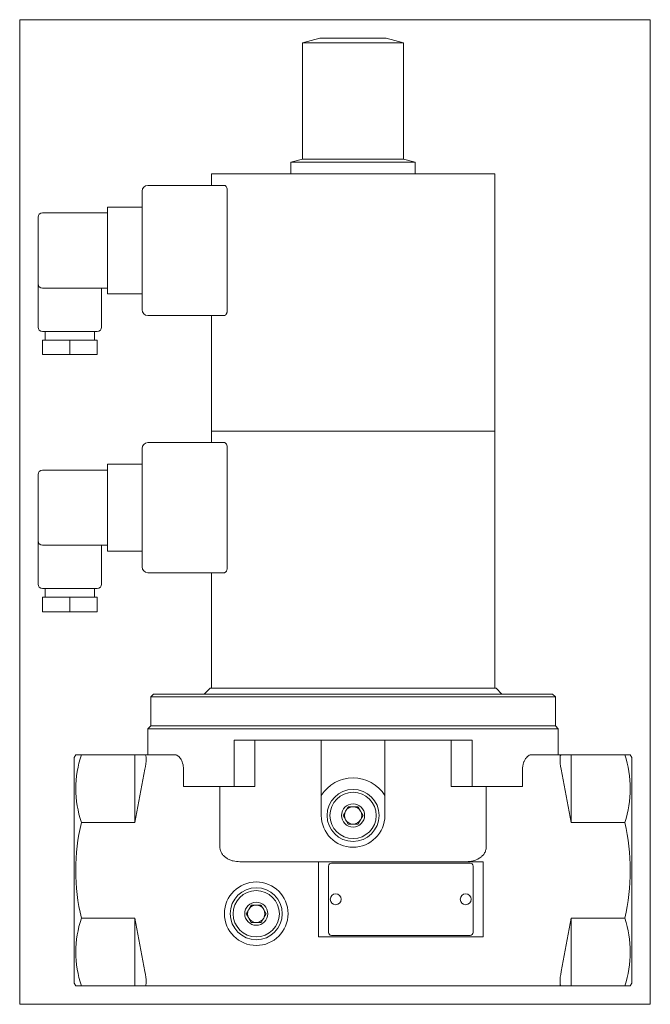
# Model space of a CAD drawing. Extents: x 42 to 260, y 38 to 379.
import ezdxf
from ezdxf.xclip import XClip

# ---------------------------------------------------------------- set-up
doc = ezdxf.new("R2010")
doc.units = 0
doc.header["$LTSCALE"] = 25.4
doc.header["$MEASUREMENT"] = 0
doc.header["$XCLIPFRAME"] = 2
doc.layers.get('0').update_dxf_attribs({"linetype": 'CONTINUOUS'})
for name, color, linetype in [('CEWKA_40-65', 7, 'CONTINUOUS'), ('K-006GOT_', 7, 'CONTINUOUS'), ('T-026', 7, 'CONTINUOUS'), ('WA_031_01_00_001', 7, 'CONTINUOUS'), ('WA_031_01_00_010', 7, 'CONTINUOUS'), ('WA_031_01_01BEZ_', 7, 'CONTINUOUS'), ('WA_148_01_00_005', 7, 'CONTINUOUS')]:
    doc.layers.add(name, color=color, linetype=linetype)

# ---------------------------------------------------------------- blocks, each defined once
blk = doc.blocks.new('SE1')
at = {"layer": 'CEWKA_40-65', "color": 7, "linetype": 'CONTINUOUS', "lineweight": 0}
for p, q in [((205.88, 325.73), (107.88, 325.73)), ((107.88, 325.73), (107.88, 321.73)), ((205.88, 236.73), (205.88, 325.73)), ((85.88, 321.73), (112.37, 321.73)), ((83.88, 278.73), (83.88, 319.73)), ((113.35, 319.73), (113.35, 278.73)), ((71.88, 312.23), (71.88, 314.23)), ((71.88, 314.23), (83.88, 314.23)), ((47.88, 287.73), (47.88, 310.73)), ((49.38, 312.23), (71.88, 312.23)), ((71.88, 286.23), (71.88, 312.23)), ((47.88, 287.73), (47.88, 272.73)), ((71.88, 286.23), (49.38, 286.23)), ((69.88, 272.73), (69.88, 286.23)), ((71.88, 284.23), (71.88, 286.23)), ((83.88, 284.23), (71.88, 284.23)), ((112.37, 276.73), (85.88, 276.73)), ((107.88, 276.73), (107.88, 236.73)), ((68.38, 271.23), (49.38, 271.23)), ((50.38, 271.23), (50.38, 268.23)), ((67.38, 268.23), (67.38, 271.23)), ((49.38, 263.23), (49.38, 268.23)), ((58.88, 268.23), (49.38, 268.23)), ((68.38, 268.23), (58.88, 268.23)), ((58.88, 263.23), (58.88, 268.23)), ((68.38, 263.23), (68.38, 268.23)), ((58.88, 263.23), (49.38, 263.23)), ((68.38, 263.23), (58.88, 263.23)), ((205.88, 236.73), (107.88, 236.73)), ((107.88, 236.73), (107.88, 232.73)), ((205.88, 236.73), (107.88, 236.73)), ((205.88, 147.73), (205.88, 236.73)), ((85.88, 232.73), (112.37, 232.73)), ((83.88, 189.73), (83.88, 230.73)), ((113.35, 230.73), (113.35, 189.73)), ((71.88, 223.23), (71.88, 225.23)), ((71.88, 225.23), (83.88, 225.23)), ((47.88, 198.73), (47.88, 221.73)), ((49.38, 223.23), (71.88, 223.23)), ((71.88, 197.23), (71.88, 223.23)), ((47.88, 198.73), (47.88, 183.73)), ((71.88, 197.23), (49.38, 197.23)), ((69.88, 183.73), (69.88, 197.23)), ((71.88, 195.23), (71.88, 197.23)), ((83.88, 195.23), (71.88, 195.23)), ((112.37, 187.73), (85.88, 187.73)), ((107.88, 187.73), (107.88, 147.73)), ((68.38, 182.23), (49.38, 182.23)), ((50.38, 182.23), (50.38, 179.23)), ((67.38, 179.23), (67.38, 182.23)), ((49.38, 174.23), (49.38, 179.23)), ((58.88, 179.23), (49.38, 179.23)), ((68.38, 179.23), (58.88, 179.23)), ((58.88, 174.23), (58.88, 179.23)), ((68.38, 174.23), (68.38, 179.23)), ((58.88, 174.23), (49.38, 174.23)), ((68.38, 174.23), (58.88, 174.23))]:
    blk.add_line(p, q, dxfattribs=at)
for centre, radius, start, end in [((85.88, 319.73), 2, 90, 180), ((49.38, 310.73), 1.5, 90, 180), ((49.38, 287.73), 1.5, 180, 270), ((85.88, 278.73), 2, 180, 270), ((49.38, 272.73), 1.5, 180, 270), ((68.38, 272.73), 1.5, 270, 360), ((85.88, 230.73), 2, 90, 180), ((49.38, 221.73), 1.5, 90, 180), ((49.38, 198.73), 1.5, 180, 270), ((85.88, 189.73), 2, 180, 270), ((49.38, 183.73), 1.5, 180, 270), ((68.38, 183.73), 1.5, 270, 360)]:
    blk.add_arc(centre, radius, start, end, dxfattribs=at)
for points, knots in [([(113.35, 319.73), (113.35, 319.87), (113.34, 320.01), (113.31, 320.27), (113.29, 320.41), (113.21, 320.78), (113.13, 321), (112.99, 321.27), (112.94, 321.35), (112.83, 321.49), (112.78, 321.54), (112.66, 321.64), (112.6, 321.67), (112.49, 321.72), (112.43, 321.73), (112.37, 321.73)], [0, 0, 0, 0, 0.125, 0.125, 0.25, 0.25, 0.5, 0.5, 0.625, 0.625, 0.75, 0.75, 0.875, 0.875, 1, 1, 1, 1]), ([(112.37, 276.73), (112.49, 276.73), (112.6, 276.78), (112.83, 276.96), (112.94, 277.1), (113.08, 277.37), (113.12, 277.47), (113.2, 277.69), (113.23, 277.8), (113.29, 278.05), (113.31, 278.18), (113.34, 278.45), (113.35, 278.59), (113.35, 278.73)], [0, 0, 0, 0, 0.25, 0.25, 0.5, 0.5, 0.625, 0.625, 0.75, 0.75, 0.875, 0.875, 1, 1, 1, 1]), ([(113.35, 230.73), (113.35, 230.87), (113.34, 231.01), (113.31, 231.27), (113.29, 231.41), (113.21, 231.78), (113.13, 232), (112.99, 232.27), (112.94, 232.35), (112.83, 232.49), (112.78, 232.54), (112.66, 232.64), (112.6, 232.67), (112.49, 232.72), (112.43, 232.73), (112.37, 232.73)], [0, 0, 0, 0, 0.125, 0.125, 0.25, 0.25, 0.5, 0.5, 0.625, 0.625, 0.75, 0.75, 0.875, 0.875, 1, 1, 1, 1]), ([(112.37, 187.73), (112.49, 187.73), (112.6, 187.78), (112.83, 187.96), (112.94, 188.1), (113.08, 188.37), (113.12, 188.47), (113.2, 188.69), (113.23, 188.8), (113.29, 189.05), (113.31, 189.18), (113.34, 189.45), (113.35, 189.59), (113.35, 189.73)], [0, 0, 0, 0, 0.25, 0.25, 0.5, 0.5, 0.625, 0.625, 0.75, 0.75, 0.875, 0.875, 1, 1, 1, 1])]:
    blk.add_open_spline(points, degree=3, knots=knots, dxfattribs=at)
at = {"layer": 'K-006GOT_', "color": 7, "linetype": 'CONTINUOUS', "lineweight": 0}
for centre in [(150.88, 74.73), (195.88, 74.73)]:
    blk.add_circle(centre, 1.89, dxfattribs=at)
at = {"layer": 'T-026', "color": 7, "linetype": 'CONTINUOUS', "lineweight": 0}
for p, q in [((148.38, 86.23), (148.38, 63.23)), ((197.38, 87.23), (149.38, 87.23)), ((198.38, 63.23), (198.38, 86.23)), ((149.38, 62.23), (197.38, 62.23))]:
    blk.add_line(p, q, dxfattribs=at)
for centre, start, end in [((149.38, 86.23), 90, 180), ((197.38, 86.23), 0, 90), ((149.38, 63.23), 180, 270), ((197.38, 63.23), 270, 360)]:
    blk.add_arc(centre, 1, start, end, dxfattribs=at)
at = {"layer": 'WA_031_01_00_001', "color": 7, "linetype": 'CONTINUOUS', "lineweight": 0}
for p, q in [((107.38, 147.73), (105.38, 145.73)), ((206.38, 147.73), (107.38, 147.73)), ((208.38, 145.73), (206.38, 147.73)), ((87.88, 145.73), (86.88, 144.73)), ((86.88, 144.73), (86.88, 134.73)), ((226.88, 144.73), (86.88, 144.73)), ((87.88, 145.73), (225.88, 145.73)), ((226.88, 144.73), (225.88, 145.73)), ((226.88, 134.73), (226.88, 144.73)), ((226.88, 134.73), (86.88, 134.73))]:
    blk.add_line(p, q, dxfattribs=at)
at = {"layer": 'WA_031_01_00_010', "color": 7, "linetype": 'CONTINUOUS', "lineweight": 0}
for p, q in [((153.41, 103.73), (155.15, 106.73)), ((155.15, 106.73), (158.61, 106.73)), ((158.61, 106.73), (160.34, 103.73)), ((155.15, 100.73), (153.41, 103.73)), ((160.34, 103.73), (158.61, 100.73)), ((158.61, 100.73), (155.15, 100.73)), ((119.91, 69.73), (121.65, 72.73)), ((121.65, 72.73), (125.11, 72.73)), ((125.11, 72.73), (126.84, 69.73)), ((121.65, 66.73), (119.91, 69.73)), ((126.84, 69.73), (125.11, 66.73)), ((125.11, 66.73), (121.65, 66.73))]:
    blk.add_line(p, q, dxfattribs=at)
for centre, radius in [((156.88, 103.73), 9), ((156.88, 103.73), 8), ((156.88, 103.73), 4), ((123.38, 69.73), 9), ((123.38, 69.73), 8), ((123.38, 69.73), 4)]:
    blk.add_circle(centre, radius, dxfattribs=at)
for centre, start, end in [((156.88, 103.73), 90, 150), ((156.88, 103.73), 30, 90), ((156.88, 103.73), 150, 210), ((156.88, 103.73), 210, 270), ((156.88, 103.73), 270, 330), ((156.88, 103.73), 330, 30), ((123.38, 69.73), 90, 150), ((123.38, 69.73), 30, 90), ((123.38, 69.73), 150, 210), ((123.38, 69.73), 210, 270), ((123.38, 69.73), 270, 330), ((123.38, 69.73), 330, 30)]:
    blk.add_arc(centre, 3, start, end, dxfattribs=at)
at = {"layer": 'WA_031_01_01BEZ_', "color": 7, "linetype": 'CONTINUOUS', "lineweight": 0}
for p, q in [((86.88, 134.73), (85.88, 133.73)), ((227.88, 133.73), (85.88, 133.73)), ((85.88, 133.73), (85.88, 124.73)), ((86.88, 134.73), (226.88, 134.73)), ((227.88, 133.73), (226.88, 134.73)), ((227.88, 124.73), (227.88, 133.73)), ((198.04, 129.73), (115.72, 129.73)), ((115.72, 113.73), (115.72, 129.73)), ((122.9, 113.73), (122.9, 129.73)), ((145.88, 129.73), (145.88, 110.66)), ((167.88, 110.66), (167.88, 129.73)), ((190.85, 113.73), (190.85, 129.73)), ((198.04, 113.73), (198.04, 129.73)), ((60.95, 124.73), (60.38, 123.73)), ((60.38, 45.73), (60.38, 123.73)), ((62.86, 124.73), (60.95, 124.73)), ((62.86, 124.73), (81.38, 124.73)), ((84.87, 124.73), (81.38, 124.73)), ((81.38, 124.73), (81.38, 101.3)), ((84.87, 124.73), (95.1, 124.73)), ((218.65, 124.73), (228.89, 124.73)), ((232.38, 124.73), (228.89, 124.73)), ((232.38, 101.3), (232.38, 124.73)), ((250.9, 124.73), (232.38, 124.73)), ((250.9, 124.73), (252.8, 124.73)), ((253.38, 123.73), (252.8, 124.73)), ((253.38, 45.73), (253.38, 123.73)), ((81.38, 101.3), (84.87, 119.73)), ((98.22, 113.73), (98.22, 119.73)), ((215.54, 113.73), (215.54, 119.73)), ((228.89, 119.73), (232.38, 101.3)), ((115.72, 113.73), (98.22, 113.73)), ((110.82, 92.73), (110.82, 113.73)), ((122.9, 113.73), (115.72, 113.73)), ((198.04, 113.73), (190.85, 113.73)), ((215.54, 113.73), (198.04, 113.73)), ((202.93, 92.73), (202.93, 113.73)), ((145.88, 110.66), (145.88, 103.73)), ((167.88, 103.73), (167.88, 110.66)), ((62.86, 101.3), (81.38, 101.3)), ((250.9, 101.3), (232.38, 101.3)), ((193.92, 87.73), (117.69, 87.73)), ((144.88, 87.73), (144.88, 61.73)), ((201.88, 87.73), (193.92, 87.73)), ((201.88, 61.73), (201.88, 87.73)), ((62.86, 68.16), (81.38, 68.16)), ((84.87, 49.73), (81.38, 68.16)), ((81.38, 68.16), (81.38, 44.73)), ((232.38, 68.16), (228.89, 49.73)), ((250.9, 68.16), (232.38, 68.16)), ((232.38, 44.73), (232.38, 68.16)), ((144.88, 61.73), (201.88, 61.73)), ((60.38, 45.73), (60.95, 44.73)), ((62.86, 44.73), (60.95, 44.73)), ((62.86, 44.73), (81.38, 44.73)), ((81.38, 44.73), (84.87, 44.73)), ((228.89, 44.73), (84.87, 44.73)), ((228.89, 44.73), (232.38, 44.73)), ((250.9, 44.73), (232.38, 44.73)), ((250.9, 44.73), (252.8, 44.73)), ((252.8, 44.73), (253.38, 45.73))]:
    blk.add_line(p, q, dxfattribs=at)
blk.add_circle((123.38, 69.73), 11, dxfattribs=at)
for centre, radius, start, end in [((98.18, 113.01), 37.21, 161.6491, 198.3509), ((215.58, 113.01), 37.21, 341.6491, 18.3509), ((156.88, 103.73), 13, 32.2042, 147.7958), ((156.88, 103.73), 11, 180, 360), ((134.26, 84.73), 73.3, 166.9361, 193.0639), ((179.49, 84.73), 73.3, 346.9361, 13.0639), ((98.18, 56.45), 37.21, 161.6491, 198.3509), ((215.58, 56.45), 37.21, 341.6491, 18.3509)]:
    blk.add_arc(centre, radius, start, end, dxfattribs=at)
for centre, major_axis, start_param, end_param in [((83.92, 119.73), (-0.98, -5), 1.606633, 3.17743), ((229.83, 119.73), (0.98, -5), 3.105756, 4.676552), ((83.92, 49.73), (-0.98, 5), 3.105756, 4.676552), ((229.83, 49.73), (0.98, 5), 1.606633, 3.17743)]:
    blk.add_ellipse(centre, major_axis=major_axis, ratio=0.182676, start_param=start_param, end_param=end_param, dxfattribs=at)
for points, knots in [([(95.1, 124.73), (95.46, 124.73), (95.81, 124.62), (96.34, 124.28), (96.51, 124.14), (96.84, 123.81), (97, 123.62), (97.31, 123.18), (97.45, 122.93), (97.71, 122.39), (97.82, 122.1), (98.01, 121.47), (98.09, 121.14), (98.19, 120.45), (98.22, 120.09), (98.22, 119.73)], [0, 0, 0, 0, 0.25, 0.25, 0.375, 0.375, 0.5, 0.5, 0.625, 0.625, 0.75, 0.75, 0.875, 0.875, 1, 1, 1, 1]), ([(215.54, 119.73), (215.54, 120.09), (215.56, 120.44), (215.64, 120.96), (215.67, 121.13), (215.75, 121.46), (215.79, 121.62), (215.88, 121.94), (215.93, 122.09), (216.05, 122.38), (216.11, 122.52), (216.3, 122.93), (216.44, 123.17), (216.75, 123.61), (216.91, 123.81), (217.24, 124.14), (217.41, 124.28), (217.94, 124.62), (218.3, 124.73), (218.65, 124.73)], [0, 0, 0, 0, 0.125, 0.125, 0.1875, 0.1875, 0.25, 0.25, 0.3125, 0.3125, 0.375, 0.375, 0.5, 0.5, 0.625, 0.625, 0.75, 0.75, 1, 1, 1, 1]), ([(117.69, 87.73), (116.9, 87.73), (116.13, 87.82), (114.99, 88.1), (114.62, 88.22), (113.89, 88.52), (113.54, 88.7), (112.88, 89.11), (112.56, 89.35), (111.99, 89.88), (111.73, 90.18), (111.3, 90.84), (111.13, 91.19), (110.95, 91.75), (110.9, 91.95), (110.84, 92.34), (110.82, 92.53), (110.82, 92.73)], [0, 0, 0, 0, 0.25, 0.25, 0.375, 0.375, 0.5, 0.5, 0.625, 0.625, 0.75, 0.75, 0.875, 0.875, 0.9375, 0.9375, 1, 1, 1, 1]), ([(202.93, 92.73), (202.93, 92.33), (202.87, 91.95), (202.69, 91.39), (202.62, 91.2), (202.45, 90.85), (202.35, 90.68), (202.14, 90.35), (202.02, 90.19), (201.76, 89.89), (201.63, 89.75), (201.2, 89.35), (200.88, 89.11), (199.88, 88.49), (199.16, 88.2), (197.63, 87.82), (196.86, 87.73), (196.07, 87.73)], [0, 0, 0, 0, 0.125, 0.125, 0.1875, 0.1875, 0.25, 0.25, 0.3125, 0.3125, 0.375, 0.375, 0.5, 0.5, 0.75, 0.75, 1, 1, 1, 1])]:
    blk.add_open_spline(points, degree=3, knots=knots, dxfattribs=at)
at = {"layer": 'WA_148_01_00_005', "color": 7, "linetype": 'CONTINUOUS', "lineweight": 0}
for p, q in [((145.38, 372.73), (139.38, 371.12)), ((145.38, 372.73), (168.38, 372.73)), ((174.38, 371.12), (168.38, 372.73)), ((139.38, 371.12), (174.38, 371.12)), ((139.38, 371.12), (139.38, 330.8)), ((174.38, 330.8), (174.38, 371.12)), ((139.38, 330.8), (135.38, 329.73)), ((139.38, 330.8), (174.38, 330.8)), ((178.38, 329.73), (174.38, 330.8)), ((135.38, 329.73), (135.38, 325.73)), ((135.38, 329.73), (178.38, 329.73)), ((178.38, 325.73), (178.38, 329.73))]:
    blk.add_line(p, q, dxfattribs=at)

msp = doc.modelspace()

# ---------------------------------------------------------------- block references
at = {"color": 0, "lineweight": 0}
ref = msp.add_blockref('SE1', (0, 0), dxfattribs=at)
XClip(ref).set_block_clipping_path([(41.5274847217, 38.37999547), (259.7274839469, 379.08000453)])
ref.dxf.unprotected_set("ltscale", 0)

doc.saveas('drawing.dxf')
